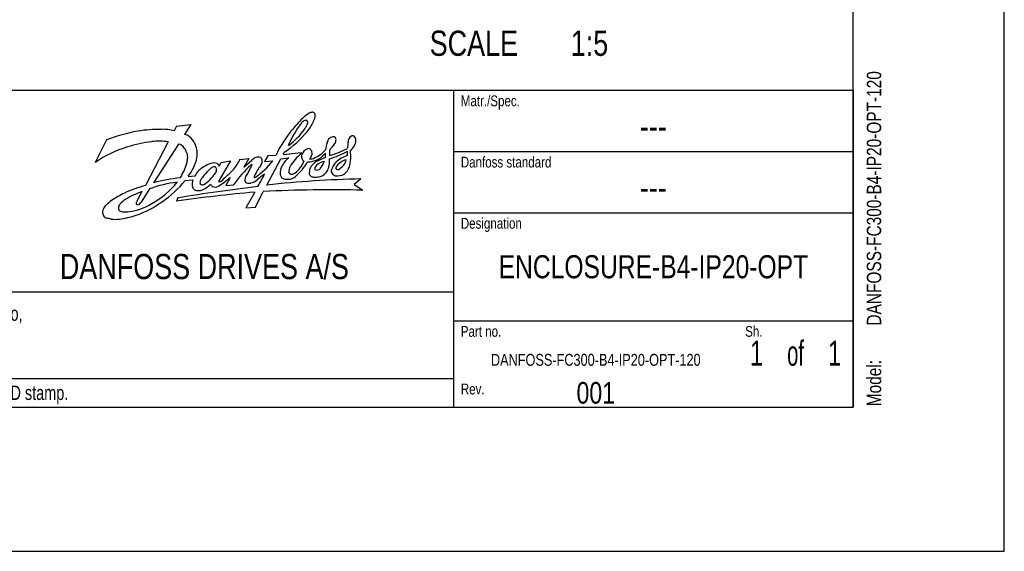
# Model space of a CAD drawing. Extents: x 0 to 594, y 0 to 420.
# Tile 26 of 53: x 457 to 594, y 0 to 74. Entities that reach past the tile are written whole.
import ezdxf
from ezdxf.enums import TextEntityAlignment as Align

# ---------------------------------------------------------------- set-up
doc = ezdxf.new("R2010")
doc.units = 0
doc.header["$LTSCALE"] = 32.67
doc.layers.get('0').update_dxf_attribs({"linetype": 'CONTINUOUS'})
doc.styles.get("Standard").update_dxf_attribs({"font": 'txt', "width": 0.8})

# ---------------------------------------------------------------- blocks, each defined once
blk = doc.blocks.new('FORMAT_BL0', base_point=(477.8, 42.53))
at = {"color": 3, "linetype": 'CONTINUOUS'}
for p, q in [((478.99, 59.02), (478.67, 58.38)), ((478.99, 59.02), (481.04, 59.24)), ((480.17, 57.87), (481.04, 59.24)), ((469.28, 57.12), (467.69, 53.97)), ((477.85, 56.85), (474.69, 50.78)), ((479.27, 56.53), (475.82, 51.16)), ((491.68, 54.89), (491.25, 54.09)), ((492.79, 54.95), (491.68, 54.89)), ((493.96, 55.39), (493.84, 55.09)), ((493.84, 55.09), (496.33, 55.38)), ((496.33, 55.38), (496.36, 55.2)), ((486.49, 54.19), (484.88, 51.42)), ((484.91, 53.46), (485.2, 53.99)), ((485.2, 53.99), (486.49, 54.19)), ((487.82, 54.41), (489.03, 54.52)), ((489.03, 54.52), (488.35, 53.32)), ((488.35, 53.32), (489.46, 54.3)), ((491.25, 54.09), (492.37, 54.19)), ((491.56, 50.84), (493.48, 54.48)), ((493.48, 54.48), (494.59, 54.64)), ((480.64, 52.05), (481.55, 52.1)), ((480.21, 51.47), (481.28, 51.57)), ((486.45, 51.89), (485.84, 50.77)), ((485.84, 50.77), (486.91, 50.87)), ((504.61, 51.69), (503.68, 50.9)), ((503.68, 50.9), (504.89, 50.12)), ((474.2, 49.94), (473.44, 48.49)), ((475.24, 50.3), (474.09, 48.47)), ((489.87, 49.86), (488.64, 47.68)), ((489.96, 47.75), (491.05, 49.94)), ((479.19, 49.08), (478.98, 48.62)), ((488.64, 47.68), (489.96, 47.75))]:
    blk.add_line(p, q, dxfattribs=at)
for centre, radius, start, end in [((508.02, 48.2), 16.55, 132.7678, 141.3405), ((502.39, 53.41), 8.92, 123.9219, 128.9859), ((497.93, 59.88), 1.06, 94.9156, 118.9133), ((497.87, 60.5), 0.445, 37.9594, 94.4524), ((487.53, 63.52), 11.2, 339.3288, 343.2604), ((497.66, 60.49), 0.628, 342.3871, 26.7521), ((507.16, 51.05), 13.69, 142.1212, 157.2787), ((497.43, 58.6), 1.37, 127.2624, 141.2908), ((497.05, 59.08), 0.753, 90.658, 126.7544), ((494.63, 60.31), 2.75, 322.9953, 339.5719), ((497, 59.61), 0.229, 7.1206, 79.5655), ((490.49, 63.43), 8.45, 322.0822, 332.8248), ((495.77, 59.56), 1.46, 351.6519, 2.8594), ((478.01, 34.27), 24.45, 100.269, 110.9049), ((476.8, 37.57), 21, 89.6723, 98.6437), ((477.07, 52), 6.58, 75.9095, 91.2841), ((479.63, 55.97), 1.97, 35.2548, 74.2653), ((508.6, 47.34), 17.54, 140.352, 154.3042), ((484.23, 69.56), 17.19, 304.4938, 318.8006), ((488.92, 64.17), 9.65, 305.6229, 325.1023), ((500.86, 56.61), 0.942, 99.1749, 130.5996), ((500.72, 56.81), 0.727, 62.9892, 90.4831), ((500.72, 57.15), 0.45, 344.5972, 42.6678), ((503.91, 56.75), 1.08, 124.9919, 177.6651), ((503.46, 57.37), 0.319, 49.6305, 122.6069), ((503.28, 57.1), 0.635, 356.4431, 53.1022), ((476.5, 41.37), 15.37, 106.2482, 124.9594), ((478.28, 36.32), 20.72, 97.5279, 107.086), ((476.64, 47.54), 9.39, 82.557, 96.5165), ((479, 55.26), 1.3, 33.2943, 78.3487), ((479.27, 55.48), 2.55, 16.8293, 39.5295), ((478.31, 55.13), 3.57, 3.8765, 17.7765), ((504.78, 55.17), 5.11, 162.2455, 173.7012), ((501.1, 56.44), 1.23, 134.0948, 166.5724), ((498.65, 57.9), 2.69, 307.7549, 331.2624), ((500.23, 57.1), 0.926, 327.7373, 356.0266), ((784.38, 32.62), 282.59, 175.0921, 175.2663), ((502.02, 57.17), 1.9, 305.8525, 356.7917), ((477.92, 54.35), 2.7, 21.1926, 36.8022), ((479.05, 54.75), 1.51, 350.2925, 22.4237), ((479.86, 55.14), 2.03, 346.0715, 6.5596), ((490.33, 53.39), 1.33, 75.8227, 104.1022), ((499.4, 50.93), 5.24, 125.4276, 151.6769), ((497.08, 54.76), 0.71, 156.7269, 195.7096), ((497.61, 54.73), 1.22, 109.1468, 165.4571), ((497.33, 55.25), 0.653, 71.1581, 100.6058), ((491.83, 57.64), 6.53, 330.6961, 336.9361), ((497.21, 55.33), 0.626, 12.3213, 58.1903), ((496.8, 55.24), 1.05, 351.2783, 12.3026), ((495.84, 59.36), 5.3, 296.0537, 316.7157), ((497.3, 57.18), 3.07, 295.5, 321.7071), ((495.85, 55), 3.87, 355.119, 4.1234), ((496.1, 67.87), 14.01, 287.231, 298.306), ((503.16, 55.3), 2.9, 170.6701, 186.7315), ((497.55, 65.45), 10.84, 284.5602, 298.6483), ((504.26, 50.52), 4.68, 109.0514, 131.6471), ((499.66, 55.26), 3.1, 354.1192, 4.9525), ((555.07, 57.72), 51.98, 182.2989, 183.6689), ((472.38, 56.26), 8.4, 328.3996, 343.4453), ((478.14, 54.6), 2.4, 342.0738, 358.0349), ((478.07, 55.17), 3.8, 329.446, 352.1988), ((484.17, 50.78), 2.93, 116.7652, 153.2644), ((485.38, 49.44), 4.7, 110.7613, 122.5228), ((484.65, 52.12), 1.38, 117.5581, 138.2731), ((484.19, 52.5), 1.42, 71.0618, 109.7041), ((484.21, 52.97), 0.426, 49.7283, 117.7489), ((484.29, 53.31), 0.638, 13.7563, 55.4345), ((500.7, 41.07), 16.92, 131.8597, 144.6002), ((482.19, 57.01), 6.2, 320.4273, 335.2716), ((486.08, 55.08), 3.73, 330.8763, 337.1022), ((489.46, 53.64), 0.0562, 349.5391, 143.4383), ((490.98, 52.68), 2.22, 115.8967, 133.0831), ((500.49, 46.69), 11.97, 144.9122, 153.2256), ((485.21, 59.48), 8.9, 301.7644, 323.5624), ((490.53, 54.32), 0.384, 12.1063, 71.7042), ((489.77, 54.26), 1.15, 323.3284, 6.5266), ((497.11, 51.65), 3.92, 130.0378, 158.1695), ((496.13, 52.7), 1.52, 151.9676, 184.5137), ((493.05, 55.65), 3.97, 307.3705, 337.8449), ((489.95, 58.35), 8.44, 311.4563, 329.414), ((497.03, 54.73), 0.652, 194.1209, 242.2077), ((497.23, 56.93), 2.88, 269.7813, 298.8176), ((497.48, 56.05), 1.6, 271.5609, 295.3447), ((499.41, 52.25), 2.07, 134.994, 154.5471), ((499.73, 51.85), 2.58, 119.8156, 133.818), ((499.5, 52.66), 1.42, 138.0551, 151.6294), ((499.94, 51.82), 2.34, 99.8011, 129.8057), ((502.82, 46.29), 8.94, 110.3813, 119.2462), ((496.96, 54.97), 2.71, 317.0284, 341.921), ((497.22, 54.14), 3.05, 336.6165, 349.9772), ((496.18, 54.12), 4.09, 352.774, 5.097), ((502.99, 52.2), 2.58, 135.1588, 164.3038), ((503.15, 52.08), 2.34, 104.0818, 148.1292), ((500.66, 54.78), 1.96, 296.1519, 347.4207), ((500.95, 54.09), 2.2, 307.3775, 341.9687), ((491.55, 55.79), 11.73, 348.3187, 353.1645), ((475.89, 55.65), 5.96, 322.8883, 336.1753), ((492.25, 44.38), 12.23, 134.8984, 142.4077), ((479.15, 56.15), 6.4, 304.9795, 325.0754), ((483.8, 52.96), 0.767, 321.7198, 356.6653), ((484.07, 53.01), 0.508, 348.9845, 33.7448), ((462.5, 77.19), 34.37, 311.3175, 315.3869), ((489.25, 51.58), 0.767, 146.0293, 207.1224), ((469.45, 63.81), 22.51, 328.373, 332.0643), ((490.09, 51.95), 0.325, 154.315, 175.4777), ((496.36, 44.41), 9.44, 122.8842, 130.5632), ((463.31, 66.32), 31.22, 329.8556, 333.3996), ((495.53, 52.53), 2.13, 164.3348, 187.5497), ((494.16, 52.41), 0.759, 192.6025, 250.2667), ((495, 52.77), 0.431, 206.3676, 279.0038), ((494.51, 53.22), 1.58, 279.5463, 310.7974), ((494.89, 53.4), 1.07, 279.2176, 302.2125), ((500.22, 52.44), 2.77, 165.3821, 181.4073), ((498.09, 52.6), 0.676, 199.8242, 235.8577), ((498.33, 53.61), 1.68, 248.5205, 268.1048), ((498.57, 53.17), 0.368, 151.895, 218.2268), ((498.06, 55.75), 3.83, 273.147, 284.2883), ((498.42, 53.78), 0.855, 261.2556, 308.6307), ((498.46, 53.7), 1.75, 288.181, 333.6632), ((501.34, 52.88), 0.844, 179.0776, 222.1801), ((501.17, 52.76), 0.638, 224.3761, 263.887), ((501.35, 54.14), 2.02, 263.2207, 297.6178), ((501.39, 53.2), 0.262, 151.705, 219.1417), ((501.37, 53.43), 0.444, 245.4748, 290.3227), ((479.92, 31.84), 19.66, 105.4423, 114.4982), ((481.01, 34.81), 16.53, 96.5512, 110.4262), ((469.58, 59.01), 12.3, 299.0607, 320.7547), ((482.26, 27.19), 24.81, 96.3269, 105.0541), ((468.71, 60.82), 14.82, 303.9897, 320.8988), ((522.65, -219.93), 272.49, 96.8162, 99.1781), ((482.96, 50.97), 1.78, 160.2703, 188.3427), ((481.82, 50.75), 0.625, 182.896, 229.2625), ((482.84, 51.22), 0.575, 155.7866, 202.5891), ((486.05, 49.26), 4.34, 143.5682, 149.6568), ((482.64, 51.37), 0.504, 228.1668, 290.8428), ((480.82, 53.73), 4, 298.5029, 316.302), ((484.62, 51.42), 1.01, 205.9328, 229.7491), ((484.35, 51.49), 0.932, 245.4976, 301.1141), ((478.09, 61.48), 12.72, 302.0135, 311.0902), ((484.95, 51.37), 0.0813, 148.3251, 305.2558), ((484.79, 52.18), 0.898, 283.2172, 296.8425), ((489.05, 52), 0.913, 238.0813, 286.7351), ((488.75, 53.37), 2.31, 284.1157, 309.3254), ((489.85, 51.98), 0.0845, 187.9635, 300.3884), ((507.72, -96.76), 148.48, 91.1993, 96.2481), ((494.44, 53.89), 2.25, 256.2327, 278.597), ((481.02, 31.57), 20.37, 116.9913, 122.7647), ((477.58, 40), 10.49, 108.7932, 122.2671), ((510.32, -177.73), 228.51, 95.135, 97.8833), ((481.9, 50.83), 0.748, 228.8442, 270.3015), ((482.05, 51.74), 1.66, 264.8399, 293.9303), ((500.21, -126.82), 177, 88.4836, 92.9661), ((470.28, 46.91), 1.58, 132.8287, 155.6663), ((475.39, 41.21), 9.23, 125.7721, 132.0199), ((471.92, 47.55), 1.01, 140.832, 168.7484), ((473.51, 46.16), 3.12, 119.4418, 139.4977), ((471.3, 55.24), 8.17, 277.9406, 301.3267), ((474.09, 48.21), 0.708, 157.061, 179.6025), ((473.62, 48.51), 0.376, 230.799, 278.3848), ((468.89, 59.61), 13.73, 289.2016, 306.044), ((473.52, 48.76), 0.643, 284.229, 332.692), ((470.11, 47.03), 1.37, 157.4036, 174.8928), ((469.85, 47.08), 1.11, 176.0557, 208.4771), ((469.51, 46.95), 0.751, 212.1074, 254.5325), ((471.59, 47.68), 0.66, 174.8768, 219.8705), ((469.45, 58.9), 12.88, 277.0548, 287.8919), ((471.6, 48.15), 1.03, 239.8878, 272.2877), ((471.76, 53.96), 6.84, 268.9529, 275.6416), ((467.84, 36.34), 10, 77.883, 81.5372), ((470.44, 50.37), 4.29, 263.2374, 277.9415)]:
    blk.add_arc(centre, radius, start, end, dxfattribs=at)
at = {"color": 5, "linetype": 'CONTINUOUS', "width": 0.8}
for s, height, p in [('Matr./Spec.', 1.5, (518.5, 61.78)), ('Danfoss standard', 1.5, (518.5, 53.28)), ('Designation', 1.5, (518.5, 44.78)), ('DANFOSS DRIVES A/S', 3.5, (462.8, 37.78)), ('Part no.', 1.5, (518.5, 29.78)), ('Sh.', 1.5, (558, 29.78)), ('Rev.', 1.5, (518.5, 21.78))]:
    blk.add_text(s, height=height, dxfattribs=at).set_placement(p)

msp = doc.modelspace()

# ---------------------------------------------------------------- linework, layer by layer
at = {"color": 7, "linetype": 'CONTINUOUS'}
for p, q in [((594, 0), (594, 420)), ((573, 20), (573, 400)), ((21, 20), (573, 20)), ((0, 0), (594, 0))]:
    msp.add_line(p, q, dxfattribs=at)
at = {"color": 2, "linetype": 'CONTINUOUS'}
for p, q in [((393, 64), (573, 64)), ((517.5, 64), (517.5, 20)), ((573, 64), (573, 20)), ((517.5, 55.5), (573, 55.5)), ((517.5, 47), (573, 47)), ((393, 36), (517.5, 36)), ((517.5, 32), (573, 32)), ((393, 24), (517.5, 24)), ((393, 20), (573, 20))]:
    msp.add_line(p, q, dxfattribs=at)

# ---------------------------------------------------------------- block references
msp.add_blockref('FORMAT_BL0', (477.801, 42.526), dxfattribs=at)

# ---------------------------------------------------------------- texts
at = {"color": 5, "linetype": 'CONTINUOUS'}
for s, height, width, p in [('SCALE  ', 3.5, 0.8, (514.173, 68.774)), ('1:5', 3.5, 0.8, (533.773, 68.774)), ('Confidential: Property of Danfoss Drives A/S. Not to be handed over to,', 2, 0.75, (394.4, 32)), ('copied or used by third party. Two- or three dimensional reproduction', 2, 0.75, (394.4, 29)), ('PDM controlled drawing. - Hard copy not valid without frozen date in ID stamp.', 2, 0.75, (394.4, 21))]:
    msp.add_text(s, height=height, dxfattribs=dict(at, width=width)).set_placement(p)
at = {"color": 5, "linetype": 'CONTINUOUS', "width": 0.8}
for s, p in [('DANFOSS-FC300-B4-IP20-OPT-120', (576.897, 31.335)), ('Model: ', (576.897, 20.135))]:
    msp.add_text(s, height=2, rotation=90, dxfattribs=at).set_placement(p)
at = {"color": 5, "linetype": 'CONTINUOUS'}
for s, height, width, p in [('---', 3.5, 0.8, (545.25, 57.25)), ('---', 3.5, 0.8, (545.25, 48.75)), ('ENCLOSURE-B4-IP20-OPT', 3.2, 0.8, (545.25, 37.9)), ('1', 3.5, 0.7, (559.575, 25.75)), (' of ', 3.5, 0.6, (565, 25.75)), ('1', 3.5, 0.7, (570.425, 25.75)), ('DANFOSS-FC300-B4-IP20-OPT-120', 1.65, 0.8, (537.25, 25.75)), ('001', 3, 0.8, (537.25, 20.5))]:
    msp.add_text(s, height=height, dxfattribs=dict(at, width=width)).set_placement(p, align=Align.CENTER)

doc.saveas('drawing.dxf')
